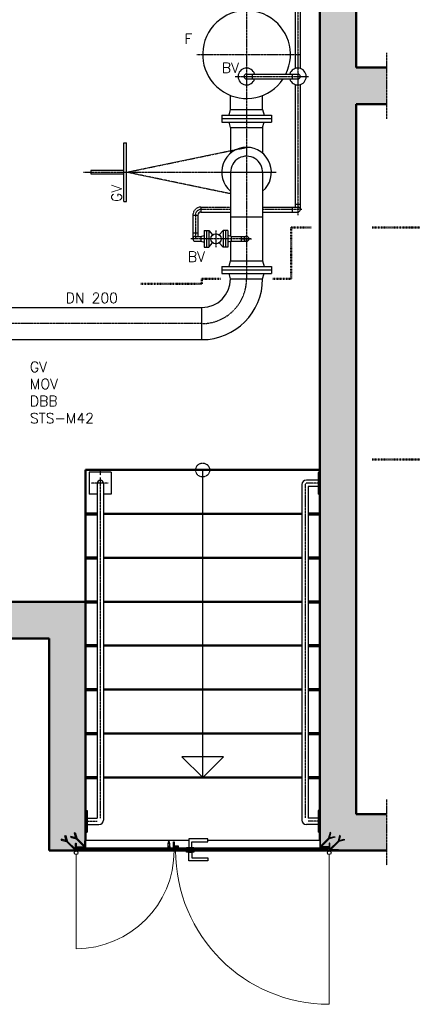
# Model space of a CAD drawing. Header units: millimetres. Extents: x -197187 to 241957296, y -45270 to 70505.
# Tile 66 of 116: x 52898 to 55582, y 1152 to 7878. Entities that reach past the tile are written whole.
import ezdxf
from ezdxf.enums import TextEntityAlignment as Align

# ---------------------------------------------------------------- set-up
doc = ezdxf.new("R2010")
doc.units = ezdxf.units.MM
doc.header["$LTSCALE"] = 0.5
doc.linetypes.add('DASHDOT', pattern=[1, 0.5, -0.25, 0, -0.25])
for name, color, linetype in [('15', 7, 'Continuous'), ('17', 7, 'Continuous'), ('21', 7, 'Continuous'), ('BEMAßUNG', 7, 'Continuous'), ('Beschriftung', 7, 'Continuous'), ('P-MU025ENTLÜ', 7, 'Continuous'), ('P-MU150AUSL', 7, 'Continuous'), ('P-MU200EINL', 7, 'Continuous')]:
    doc.layers.add(name, color=color, linetype=linetype)
doc.styles.add('LBB3.5M1000', font='isocp.shx', dxfattribs={"height": 3.5})
doc.styles.add('ROMANS', font='ROMANS', dxfattribs={"height": 0.2})
pattern_1 = [(315, (55945.362, 6679.3256), (2.245064, 2.245064), [])]
pattern_2 = [(45, (55945.362, 6679.3256), (-2.245064, 2.245064), [])]
pattern_3 = [(135, (38477.9073, 2887.025), (-1.12253202, -1.12253202), [])]
pattern_4 = [(135, (42299.132, 3652.0185), (-2.245064, -2.245064), [])]

msp = doc.modelspace()

# ---------------------------------------------------------------- hatches: boundary and pattern name
at = {"lineweight": 5}
h = msp.add_hatch(dxfattribs=at)
h.set_pattern_fill('ANSI33', color=256, scale=20)
h.set_pattern_definition([(45, (39733.58, 0), (-89.8026, 89.8026), []), (45, (39823.39, 0), (-89.8026, 89.8026), [63.5, -31.75])])
h.paths.add_polyline_path([(53099.132, 2202.018), (53219.132, 2202.018), (53219.132, 2207.018), (53274.132, 2207.018), (53279.132, 2212.018), (53279.132, 2252.018), (53284.132, 2252.018), (53284.132, 2227.018), (53339.132, 2227.018), (53344.132, 2232.018), (53344.132, 2272.018), (53349.132, 2272.018), (53349.132, 3902.018), (42549.132, 3902.018), (42549.132, 14152.018), (43714.132, 14152.018), (43714.132, 14332.018), (43709.132, 14332.018), (43709.132, 14372.018), (43704.132, 14377.018), (43649.132, 14377.018), (43649.132, 14352.018), (43644.132, 14352.018), (43644.132, 14392.018), (43639.132, 14397.018), (43584.132, 14397.018), (43584.132, 14402.018), (42299.132, 14402.018), (42299.132, 3652.018), (53099.132, 3652.018)])
h = msp.add_hatch(dxfattribs=at)
h.set_pattern_fill('ANSI33', color=256, scale=25)
h.set_pattern_definition([(45, (42299.13, 3652.02), (-112.2532, 112.2532), []), (45, (42411.39, 3652.02), (-112.2532, 112.2532), [79.375, -39.6875])])
h.paths.add_polyline_path([(55406.615, 2202.018), (55406.615, 2452.018), (55199.132, 2452.018), (55199.132, 7302.018), (55406.615, 7302.018), (55406.615, 7552.018), (55199.132, 7552.018), (55199.132, 14152.018), (55406.615, 14152.018), (55406.615, 14397.471), (55406.615, 14397.018), (55406.615, 14402.018), (44729.132, 14402.018), (44729.132, 14397.018), (44674.132, 14397.018), (44669.132, 14392.018), (44669.132, 14352.018), (44664.132, 14352.018), (44664.132, 14377.018), (44609.132, 14377.018), (44604.132, 14372.018), (44604.132, 14332.018), (44599.132, 14332.018), (44599.132, 14152.018), (54949.132, 14152.018), (54949.132, 2272.018), (54954.132, 2272.018), (54954.132, 2232.018), (54959.132, 2227.018), (55014.132, 2227.018), (55014.132, 2252.018), (55019.132, 2252.018), (55019.132, 2212.018), (55024.132, 2207.018), (55079.132, 2207.018), (55079.132, 2202.018)])
h = msp.add_hatch(dxfattribs=at)
h.set_pattern_fill('ANSI31', color=256, angle=-90)
h.set_pattern_definition(pattern_1)
edge = h.paths.add_edge_path()
edge.add_line((53284.132, 2252.018), (53284.132, 2202.018))
edge.add_line((53284.132, 2202.018), (53219.132, 2202.018))
edge.add_line((53219.132, 2202.018), (53219.132, 2204.518))
edge.add_arc((53221.632, 2204.518), 2.5, -270, -180, ccw=False)
edge.add_line((53221.632, 2207.018), (53274.132, 2207.018))
edge.add_arc((53274.132, 2212.018), 5, -90, 0)
edge.add_line((53279.132, 2212.018), (53279.132, 2249.518))
edge.add_arc((53281.632, 2249.518), 2.5, -270, -180, ccw=False)
edge.add_line((53281.632, 2252.018), (53284.132, 2252.018))
h = msp.add_hatch(dxfattribs=at)
h.set_pattern_fill('ANSI31', color=256)
h.set_pattern_definition(pattern_2)
edge = h.paths.add_edge_path()
edge.add_line((53349.132, 2272.018), (53349.132, 2222.018))
edge.add_line((53349.132, 2222.018), (53284.132, 2222.018))
edge.add_line((53284.132, 2222.018), (53284.132, 2224.518))
edge.add_arc((53286.632, 2224.518), 2.5, -270, -180, ccw=False)
edge.add_line((53286.632, 2227.018), (53339.132, 2227.018))
edge.add_arc((53339.132, 2232.018), 5, -90, 0)
edge.add_line((53344.132, 2232.018), (53344.132, 2269.518))
edge.add_arc((53346.632, 2269.518), 2.5, -270, -180, ccw=False)
edge.add_line((53346.632, 2272.018), (53349.132, 2272.018))
h = msp.add_hatch(dxfattribs=at)
h.set_pattern_fill('ANSI31', color=256)
h.set_pattern_definition([(45, (42299.132, 3652.0185), (-2.245064, 2.245064), [])])
edge = h.paths.add_edge_path()
edge.add_line((53954.132, 2262.018), (53954.132, 2212.018))
edge.add_line((53954.132, 2212.018), (53889.132, 2212.018))
edge.add_line((53889.132, 2212.018), (53889.132, 2214.518))
edge.add_arc((53891.632, 2214.518), 2.5, -270, -180, ccw=False)
edge.add_line((53891.632, 2217.018), (53944.132, 2217.018))
edge.add_arc((53944.132, 2222.018), 5, -90, 0)
edge.add_line((53949.132, 2222.018), (53949.132, 2259.518))
edge.add_arc((53951.632, 2259.518), 2.5, -270, -180, ccw=False)
edge.add_line((53951.632, 2262.018), (53954.132, 2262.018))
h = msp.add_hatch(dxfattribs=at)
h.set_pattern_fill('ANSI31', color=256, angle=90)
h.set_pattern_definition(pattern_4)
h.paths.add_polyline_path([(53912.882, 2252.018), (53922.882, 2252.018), (53922.882, 2262.018), (53912.882, 2262.018)])
h = msp.add_hatch(dxfattribs=at)
h.set_pattern_fill('ANSI31', color=256, angle=90)
h.set_pattern_definition(pattern_4)
h.paths.add_polyline_path([(53954.132, 2222.018), (53984.132, 2222.018), (53984.132, 2232.018), (53954.132, 2232.018)])
h = msp.add_hatch(dxfattribs=at)
h.set_pattern_fill('ANSI31', color=256)
h.set_pattern_definition(pattern_2)
edge = h.paths.add_edge_path()
edge.add_line((54949.132, 2272.018), (54949.132, 2222.018))
edge.add_line((54949.132, 2222.018), (55014.132, 2222.018))
edge.add_line((55014.132, 2222.018), (55014.132, 2224.518))
edge.add_arc((55011.632, 2224.518), 2.5, 720, 810)
edge.add_line((55011.632, 2227.018), (54959.132, 2227.018))
edge.add_arc((54959.132, 2232.018), 5, 540, 630, ccw=False)
edge.add_line((54954.132, 2232.018), (54954.132, 2269.518))
edge.add_arc((54951.632, 2269.518), 2.5, 720, 810)
edge.add_line((54951.632, 2272.018), (54949.132, 2272.018))
h = msp.add_hatch(dxfattribs=at)
h.set_pattern_fill('ANSI31', color=256, angle=-90)
h.set_pattern_definition(pattern_1)
edge = h.paths.add_edge_path()
edge.add_line((55014.132, 2252.018), (55014.132, 2202.018))
edge.add_line((55014.132, 2202.018), (55079.132, 2202.018))
edge.add_line((55079.132, 2202.018), (55079.132, 2204.518))
edge.add_arc((55076.632, 2204.518), 2.5, 720, 810)
edge.add_line((55076.632, 2207.018), (55024.132, 2207.018))
edge.add_arc((55024.132, 2212.018), 5, 540, 630, ccw=False)
edge.add_line((55019.132, 2212.018), (55019.132, 2249.518))
edge.add_arc((55016.632, 2249.518), 2.5, 720, 810)
edge.add_line((55016.632, 2252.018), (55014.132, 2252.018))
h = msp.add_hatch(dxfattribs=at)
h.set_pattern_fill('ANSI31', color=256, scale=0.5, angle=90)
h.set_pattern_definition(pattern_3)
h.paths.add_polyline_path([(53284.132, 2216.018), (53304.132, 2216.018), (53304.132, 2218.018), (53284.132, 2218.018)])
h = msp.add_hatch(dxfattribs=at)
h.set_pattern_fill('ANSI31', color=256, angle=90)
h.set_pattern_definition(pattern_4)
h.paths.add_polyline_path([(53954.132, 2212.018), (53294.132, 2212.018), (53294.132, 2202.018), (53954.132, 2202.018)])
h = msp.add_hatch(dxfattribs=at)
h.set_pattern_fill('ANSI31', color=256, scale=0.5, angle=90)
h.set_pattern_definition([(135, (39147.9073, 2887.025), (-1.12253202, -1.12253202), [])])
h.paths.add_polyline_path([(53954.132, 2216.018), (53974.132, 2216.018), (53974.132, 2218.018), (53954.132, 2218.018)])
h = msp.add_hatch(dxfattribs=at)
h.set_pattern_fill('ANSI31', color=256)
h.set_pattern_definition([(45, (38402.9073, 2887.025), (-2.245064, 2.245064), [])])
h.paths.add_polyline_path([(53964.132, 2202.018), (55004.132, 2202.018), (55004.132, 2212.018), (53964.132, 2212.018)])
h = msp.add_hatch(dxfattribs=at)
h.set_pattern_fill('ANSI31', color=256, scale=0.5, angle=90)
h.set_pattern_definition(pattern_3)
h.paths.add_polyline_path([(55014.132, 2216.018), (54994.132, 2216.018), (54994.132, 2218.018), (55014.132, 2218.018)])

# ---------------------------------------------------------------- linework, layer by layer
at = {"lineweight": 50}
for p, q in [((53304.132, 2218.164), (53304.132, 2221.956)), ((53974.132, 2218.164), (53974.132, 2221.956)), ((54994.132, 2218.164), (54994.132, 2221.956)), ((53294.132, 2215.961), (53304.132, 2215.961)), ((53964.132, 2215.961), (53974.132, 2215.961)), ((55004.132, 2215.961), (54994.132, 2215.961))]:
    msp.add_line(p, q, dxfattribs=at)
for p, q in [((54054.132, 2272.018), (53349.132, 2272.018)), ((53349.132, 2222.018), (53911.882, 2222.018)), ((53911.882, 2230.018), (53911.882, 2217.018)), ((53911.882, 2230.018), (53923.882, 2230.018)), ((53912.882, 2230.018), (53912.882, 2252.018)), ((53912.882, 2229.018), (53912.882, 2217.018)), ((53922.882, 2252.018), (53922.882, 2230.018)), ((53922.882, 2229.018), (53922.882, 2217.018)), ((53923.882, 2230.018), (53923.882, 2217.018)), ((53923.882, 2222.018), (53949.132, 2222.018)), ((53984.132, 2222.018), (54039.132, 2222.018)), ((54054.132, 2222.018), (54949.132, 2222.018)), ((54949.132, 2272.018), (54184.132, 2272.018)), ((53099.132, 2202.018), (53349.132, 2202.018)), ((53349.132, 2202.018), (54949.132, 2202.018))]:
    msp.add_line(p, q)
at = {"lineweight": 5}
for p, q in [((53284.132, 2175.018), (53284.132, 1532.018)), ((55014.132, 2175.018), (55014.132, 1152.018))]:
    msp.add_line(p, q, dxfattribs=at)
for points in [[(53217.702, 2264.206), (53207.141, 2303.619), (53212.937, 2305.172), (53223.082, 2267.312)], [(53281.149, 2290.001), (53247.531, 2299.009), (53245.979, 2293.214), (53283.839, 2283.069)], [(53282.702, 2284.206), (53272.141, 2323.619), (53277.937, 2325.172), (53288.082, 2287.312)], [(53282.702, 2284.206), (53339.839, 2227.069), (53344.082, 2231.311), (53288.082, 2287.312)], [(55015.562, 2284.206), (54958.425, 2227.069), (54954.182, 2231.311), (55010.183, 2287.312)], [(55015.562, 2284.206), (55026.123, 2323.619), (55020.327, 2325.172), (55010.183, 2287.312)], [(55017.115, 2290.001), (55050.733, 2299.009), (55052.286, 2293.214), (55014.425, 2283.069)], [(55080.562, 2264.206), (55091.123, 2303.619), (55085.327, 2305.172), (55075.183, 2267.312)], [(53216.149, 2270.001), (53182.531, 2279.009), (53180.979, 2273.214), (53218.839, 2263.069)], [(53217.702, 2264.206), (53274.839, 2207.069), (53279.082, 2211.311), (53223.082, 2267.312)], [(54074.132, 2282.018), (54054.132, 2282.018), (54054.132, 2222.018), (54074.132, 2222.018), (54074.132, 2262.018), (54184.132, 2262.018), (54184.132, 2282.018), (54054.132, 2282.018), (54054.132, 2262.018)], [(55080.562, 2264.206), (55023.425, 2207.069), (55019.182, 2211.311), (55075.183, 2267.312)], [(55082.115, 2270.001), (55115.733, 2279.009), (55117.286, 2273.214), (55079.425, 2263.069)], [(54074.132, 2132.018), (54054.132, 2132.018), (54054.132, 2192.018), (54074.132, 2192.018), (54074.132, 2152.018), (54184.132, 2152.018), (54184.132, 2132.018), (54054.132, 2132.018), (54054.132, 2152.018)]]:
    msp.add_lwpolyline(points)
for points in [[(53284.132, 2252.018), (53284.132, 2202.018), (53219.132, 2202.018), (53219.132, 2204.518, -0.41421356), (53221.632, 2207.018), (53274.132, 2207.018, 0.41421356), (53279.132, 2212.018), (53279.132, 2249.518, -0.41421356), (53281.632, 2252.018)], [(53349.132, 2272.018), (53349.132, 2222.018), (53284.132, 2222.018), (53284.132, 2224.518, -0.41421356), (53286.632, 2227.018), (53339.132, 2227.018, 0.41421356), (53344.132, 2232.018), (53344.132, 2269.518, -0.41421356), (53346.632, 2272.018)], [(53954.132, 2262.018), (53954.132, 2212.018), (53889.132, 2212.018), (53889.132, 2214.518, -0.41421356), (53891.632, 2217.018), (53944.132, 2217.018, 0.41421356), (53949.132, 2222.018), (53949.132, 2259.518, -0.41421356), (53951.632, 2262.018)], [(54949.132, 2272.018), (54949.132, 2222.018), (55014.132, 2222.018), (55014.132, 2224.518, 0.41421356), (55011.632, 2227.018), (54959.132, 2227.018, -0.41421356), (54954.132, 2232.018), (54954.132, 2269.518, 0.41421356), (54951.632, 2272.018)], [(55014.132, 2252.018), (55014.132, 2202.018), (55079.132, 2202.018), (55079.132, 2204.518, 0.41421356), (55076.632, 2207.018), (55024.132, 2207.018, -0.41421356), (55019.132, 2212.018), (55019.132, 2249.518, 0.41421356), (55016.632, 2252.018)]]:
    msp.add_lwpolyline(points, format="xyb", close=True)
at = {"lineweight": 50}
for points in [[(53294.132, 2218.018), (53294.132, 2221.956), (53308.765, 2221.956), (53308.765, 2218.018)], [(53964.132, 2218.018), (53964.132, 2221.956), (53978.765, 2221.956), (53978.765, 2218.018)], [(55004.132, 2218.018), (55004.132, 2221.956), (54989.499, 2221.956), (54989.499, 2218.018)]]:
    msp.add_lwpolyline(points, dxfattribs=at)
for points in [[(53912.882, 2252.018), (53922.882, 2252.018), (53922.882, 2262.018), (53912.882, 2262.018)], [(53912.882, 2219.018), (53922.882, 2219.018), (53922.882, 2229.018), (53912.882, 2229.018)], [(53954.132, 2222.018), (53984.132, 2222.018), (53984.132, 2232.018), (53954.132, 2232.018)], [(54039.132, 2212.018), (54089.132, 2212.018), (54089.132, 2222.018), (54039.132, 2222.018)], [(53234.132, 2200.018), (53284.132, 2200.018), (53284.132, 2202.018), (53234.132, 2202.018)], [(53284.132, 2216.018), (53304.132, 2216.018), (53304.132, 2218.018), (53284.132, 2218.018)], [(53284.132, 2200.018), (53334.132, 2200.018), (53334.132, 2202.018), (53284.132, 2202.018)], [(53954.132, 2212.018), (53294.132, 2212.018), (53294.132, 2202.018), (53954.132, 2202.018)], [(53954.132, 2216.018), (53974.132, 2216.018), (53974.132, 2218.018), (53954.132, 2218.018)], [(53964.132, 2202.018), (55004.132, 2202.018), (55004.132, 2212.018), (53964.132, 2212.018)], [(54039.132, 2202.018), (54089.132, 2202.018), (54089.132, 2192.018), (54039.132, 2192.018)], [(55014.132, 2200.018), (54964.132, 2200.018), (54964.132, 2202.018), (55014.132, 2202.018)], [(55014.132, 2216.018), (54994.132, 2216.018), (54994.132, 2218.018), (55014.132, 2218.018)], [(55064.132, 2200.018), (55014.132, 2200.018), (55014.132, 2202.018), (55064.132, 2202.018)]]:
    msp.add_lwpolyline(points, close=True)
for centre in [(53284.132, 2187.518), (55014.132, 2187.518)]:
    msp.add_circle(centre, 12.5)
at = {"lineweight": 5}
for centre, radius, start, end in [((53284.132, 2202.018), 670, 270, 0), ((55014.132, 2202.018), 1050, 180, 270)]:
    msp.add_arc(centre, radius, start, end, dxfattribs=at)
at = {"lineweight": 50}
for points in [[(53299.132, 2215.961), (53299.553, 2213.237), (53301.151, 2212.527), (53303.481, 2212.106), (53305.123, 2212.549), (53307.297, 2214.08), (53307.075, 2216.32), (53305.566, 2217.673), (53303.924, 2218.205), (53298.511, 2218.139), (53294.117, 2218.05)], [(53969.132, 2215.961), (53969.553, 2213.237), (53971.151, 2212.527), (53973.481, 2212.106), (53975.123, 2212.549), (53977.297, 2214.08), (53977.075, 2216.32), (53975.566, 2217.673), (53973.924, 2218.205), (53968.511, 2218.139), (53964.117, 2218.05)], [(54999.132, 2215.961), (54998.711, 2213.237), (54997.113, 2212.527), (54994.784, 2212.106), (54993.142, 2212.549), (54990.967, 2214.08), (54991.189, 2216.32), (54992.698, 2217.673), (54994.34, 2218.205), (54999.754, 2218.139), (55004.147, 2218.05)]]:
    msp.add_spline(points, degree=3, dxfattribs=at)
at = {"layer": '15', "linetype": 'Continuous', "ltscale": 10}
msp.add_arc((54449.132, 7490.018), 16.85, 90, 270, dxfattribs=at)
at = {"layer": '17', "linetype": 'DASHDOT', "lineweight": 50, "ltscale": 20}
for p, q in [((54890.13, 6457.813), (54754.132, 6457.813)), ((54754.132, 6457.813), (54754.132, 6107.018)), ((55307.494, 6457.813), (55821.255, 6457.813)), ((53725.937, 6073.018), (54144.132, 6073.018)), ((54144.132, 6073.018), (54144.132, 6107.018)), ((54144.132, 6107.018), (54272.601, 6107.018)), ((54754.132, 6107.018), (54625.663, 6107.018)), ((55307.494, 4873.541), (55821.255, 4873.541))]:
    msp.add_line(p, q, dxfattribs=at)
at = {"layer": '21', "linetype": 'Continuous', "lineweight": 50, "ltscale": 10}
for p, q in [((54949.132, 14152.018), (54949.132, 2272.018)), ((55199.132, 14152.018), (55199.132, 7552.018)), ((55406.615, 7552.018), (55199.132, 7552.018)), ((55199.132, 7302.018), (55199.132, 2452.018)), ((55406.615, 7302.018), (55199.132, 7302.018)), ((55199.132, 6052.018), (55199.132, 3902.018)), ((53349.132, 4802.018), (54949.132, 4802.018)), ((53349.132, 4802.018), (53349.132, 2272.018)), ((53470.332, 4502.018), (54827.932, 4502.018)), ((53470.332, 4202.018), (54827.932, 4202.018)), ((42549.132, 3902.018), (53349.132, 3902.018)), ((53470.332, 3902.018), (54827.932, 3902.018)), ((42299.132, 3652.018), (53099.132, 3652.018)), ((53099.132, 3652.018), (53099.132, 2202.018)), ((53470.332, 3602.018), (54827.932, 3602.018)), ((53470.332, 3302.018), (54827.932, 3302.018)), ((53470.332, 3002.018), (54827.932, 3002.018)), ((53470.332, 2702.018), (54827.932, 2702.018)), ((55199.132, 2452.018), (55406.615, 2452.018)), ((53099.132, 2202.018), (55199.132, 2202.018)), ((53099.132, 2202.018), (55199.132, 2202.018)), ((54949.132, 2202.018), (55406.615, 2202.018))]:
    msp.add_line(p, q, dxfattribs=at)
at = {"layer": '21', "linetype": 'DASHDOT', "ltscale": 10}
for p, q in [((55406.615, 7652.018), (55406.615, 7202.018)), ((54256.704, 6836.018), (54650.602, 6836.018)), ((53449.132, 4802.018), (53449.132, 4766.414)), ((53502.352, 4711.348), (53386.29, 4711.348)), ((53449.132, 4751.403), (53449.132, 2424.39)), ((54949.132, 4711.348), (54857.932, 4711.348)), ((54849.132, 4702.548), (54849.132, 2424.39)), ((55406.615, 2552.018), (55406.615, 2102.018)), ((53349.132, 2402.018), (53427.307, 2402.018)), ((54949.132, 2402.018), (54870.957, 2402.018))]:
    msp.add_line(p, q, dxfattribs=at)
at = {"layer": '21', "linetype": 'Continuous', "ltscale": 10}
for p, q in [((53524.132, 4786.348), (53374.132, 4786.348)), ((53374.132, 4786.348), (53374.132, 4636.348)), ((53524.132, 4786.348), (53524.132, 4636.348)), ((54149.132, 2702.018), (54149.132, 4802.018)), ((54949.132, 4785.848), (54939.132, 4785.848)), ((54939.132, 4785.848), (54939.132, 4636.848)), ((53427.932, 4711.348), (53427.932, 2423.218)), ((53470.332, 4711.348), (53470.332, 2410.818)), ((54939.132, 4732.548), (54857.932, 4732.548)), ((54827.932, 4702.548), (54827.932, 2410.818)), ((54870.332, 4690.148), (54870.332, 2423.218)), ((54939.132, 4690.148), (54870.332, 4690.148)), ((53427.932, 4636.348), (53374.132, 4636.348)), ((53524.132, 4636.348), (53470.332, 4636.348)), ((54949.132, 4636.848), (54939.132, 4636.848)), ((54149.132, 2702.018), (54007.444, 2843.706)), ((54290.82, 2843.706), (54007.444, 2843.706)), ((54149.132, 2702.018), (54290.82, 2843.706)), ((53349.132, 2476.518), (53359.132, 2476.518)), ((53359.132, 2476.518), (53359.132, 2327.518)), ((53359.132, 2423.218), (53427.932, 2423.218)), ((54939.132, 2423.218), (54870.332, 2423.218)), ((54939.132, 2476.518), (54939.132, 2327.518)), ((54949.132, 2476.518), (54939.132, 2476.518)), ((53359.132, 2380.818), (53440.332, 2380.818)), ((54939.132, 2380.818), (54857.932, 2380.818)), ((53349.132, 2327.518), (53359.132, 2327.518)), ((54949.132, 2327.518), (54939.132, 2327.518))]:
    msp.add_line(p, q, dxfattribs=at)
at = {"layer": '21', "linetype": 'Continuous', "lineweight": 70, "ltscale": 10}
for p, q in [((53349.132, 4502.018), (53427.932, 4502.018)), ((54870.332, 4502.018), (54949.132, 4502.018)), ((53349.132, 4202.018), (53427.932, 4202.018)), ((54870.332, 4202.018), (54949.132, 4202.018)), ((53349.132, 3902.018), (53427.932, 3902.018)), ((54870.332, 3902.018), (54949.132, 3902.018)), ((53349.132, 3602.018), (53427.932, 3602.018)), ((54870.332, 3602.018), (54949.132, 3602.018)), ((53349.132, 3302.018), (53427.932, 3302.018)), ((54870.332, 3302.018), (54949.132, 3302.018)), ((53349.132, 3002.018), (53427.932, 3002.018)), ((54870.332, 3002.018), (54949.132, 3002.018)), ((53349.132, 2702.018), (53427.932, 2702.018)), ((54870.332, 2702.018), (54949.132, 2702.018))]:
    msp.add_line(p, q, dxfattribs=at)
at = {"layer": '21', "linetype": 'DASHDOT', "ltscale": 10}
msp.add_circle((54149.132, 4802.018), 47.563, dxfattribs=at)
at = {"layer": '21', "linetype": 'Continuous', "ltscale": 10}
for centre, radius, start, end in [((53449.132, 4711.348), 21.2, 0, 180), ((54857.932, 4702.548), 30, 90, 180), ((53440.332, 2410.818), 30, 270, 0), ((54857.932, 2410.818), 30, 180, 270)]:
    msp.add_arc(centre, radius, start, end, dxfattribs=at)
at = {"layer": '21', "linetype": 'DASHDOT', "ltscale": 10}
msp.add_arc((54857.932, 4702.548), 8.8, 90, 180, dxfattribs=at)
at = {"layer": 'P-MU025ENTLÜ', "linetype": 'DASHDOT', "ltscale": 10}
for p, q in [((54799.132, 9406.584), (54799.132, 6542.717)), ((54370.582, 7490.018), (54873.884, 7490.018)), ((54137.132, 6597.868), (54339.582, 6597.868)), ((54137.132, 6597.868), (54137.132, 6564.168)), ((54099.132, 6543.018), (54099.132, 6381.018)), ((54339.582, 6581.018), (54137.132, 6581.018)), ((54827.637, 6581.018), (54558.682, 6581.018)), ((54240.132, 6438.518), (54240.132, 6323.518)), ((54479.257, 6381.018), (54068.244, 6381.018)), ((54419.008, 6381.018), (54483.212, 6381.018))]:
    msp.add_line(p, q, dxfattribs=at)
at = {"layer": 'P-MU025ENTLÜ', "linetype": 'Continuous', "ltscale": 10}
for p, q in [((54782.282, 9314.844), (54782.282, 7544.994)), ((54815.982, 9314.844), (54815.982, 7544.994)), ((54449.132, 7506.868), (54799.132, 7506.868)), ((54449.132, 7473.168), (54799.132, 7473.168)), ((54487.132, 7506.868), (54487.132, 7473.168)), ((54761.132, 7506.868), (54761.132, 7473.168)), ((54782.282, 7435.043), (54782.282, 6597.868)), ((54815.982, 7435.043), (54815.982, 6581.018)), ((54558.682, 6597.868), (54799.132, 6597.868)), ((54761.132, 6597.868), (54761.132, 6564.168)), ((54782.282, 6619.018), (54815.982, 6619.018)), ((54082.282, 6543.018), (54082.282, 6381.018)), ((54082.282, 6543.018), (54115.982, 6543.018)), ((54115.982, 6543.018), (54115.982, 6397.868)), ((54137.132, 6564.168), (54339.582, 6564.168)), ((54558.682, 6564.168), (54799.132, 6564.168)), ((54115.982, 6419.018), (54082.282, 6419.018)), ((54099.132, 6397.868), (54137.132, 6397.868)), ((54137.132, 6397.868), (54159.132, 6403.763)), ((54137.132, 6397.868), (54137.132, 6364.168)), ((54159.132, 6438.518), (54159.132, 6323.518)), ((54159.132, 6438.518), (54191.132, 6438.518)), ((54175.132, 6438.518), (54175.132, 6323.518)), ((54191.132, 6438.518), (54191.132, 6323.518)), ((54191.132, 6438.518), (54217.431, 6407.658)), ((54289.132, 6438.518), (54262.833, 6407.658)), ((54289.132, 6438.518), (54289.132, 6323.518)), ((54321.132, 6438.518), (54289.132, 6438.518)), ((54305.132, 6438.518), (54305.132, 6323.518)), ((54321.132, 6438.518), (54321.132, 6323.518)), ((54343.132, 6397.868), (54321.132, 6403.763)), ((54343.132, 6397.868), (54449.132, 6397.868)), ((54343.132, 6397.868), (54343.132, 6364.168)), ((54411.132, 6397.868), (54411.132, 6364.168)), ((54099.132, 6364.168), (54137.132, 6364.168)), ((54137.132, 6364.168), (54159.132, 6358.273)), ((54159.132, 6323.518), (54191.132, 6323.518)), ((54191.132, 6323.518), (54217.431, 6354.379)), ((54289.132, 6323.518), (54262.833, 6354.379)), ((54321.132, 6323.518), (54289.132, 6323.518)), ((54343.132, 6364.168), (54321.132, 6358.274)), ((54343.132, 6364.168), (54449.132, 6364.168))]:
    msp.add_line(p, q, dxfattribs=at)
msp.add_circle((54240.132, 6381.018), 35, dxfattribs=at)
for centre, radius, start, end in [((54449.132, 7490.018), 57.5, 17.0402528, 342.9597472), ((54799.132, 7490.018), 57.5, 197.0402528, 162.9597472), ((54799.132, 7490.018), 16.85, 270, 90), ((54799.132, 6581.018), 16.85, 270, 90), ((54137.132, 6543.018), 21.15, 90, 180), ((54099.132, 6381.018), 16.85, 90, 270), ((54449.132, 6381.018), 16.85, 90, 270), ((54449.132, 6381.018), 16.85, 270, 90)]:
    msp.add_arc(centre, radius, start, end, dxfattribs=at)
at = {"layer": 'P-MU025ENTLÜ', "linetype": 'DASHDOT', "ltscale": 10}
for radius in [54.85, 38]:
    msp.add_arc((54137.132, 6543.018), radius, 90, 180, dxfattribs=at)
at = {"layer": 'P-MU200EINL', "linetype": 'DASHDOT', "ltscale": 10}
for p, q in [((54449.132, 12147.018), (54449.132, 6107.018)), ((54110.068, 7640.018), (54811.015, 7640.018)), ((53629.282, 6836.018), (54449.282, 7006.018)), ((53334.645, 6836.018), (54650.602, 6836.018)), ((54339.582, 6688.761), (53629.282, 6836.018)), ((54144.132, 5802.018), (51158.682, 5802.018))]:
    msp.add_line(p, q, dxfattribs=at)
at = {"layer": 'P-MU200EINL', "linetype": 'Continuous', "ltscale": 10}
for p, q in [((54339.582, 7265.018), (54339.582, 7360.736)), ((54558.682, 7265.018), (54558.682, 7360.736)), ((54329.4, 7227.018), (54339.582, 7265.018)), ((54339.582, 7265.018), (54558.682, 7265.018)), ((54558.682, 7265.018), (54568.864, 7227.018)), ((54279.132, 7227.018), (54619.132, 7227.018)), ((54279.132, 7227.018), (54279.132, 7179.018)), ((54279.132, 7203.018), (54619.132, 7203.018)), ((54619.132, 7227.018), (54619.132, 7179.018)), ((54279.132, 7179.018), (54619.132, 7179.018)), ((54339.582, 7141.018), (54329.4, 7179.018)), ((54339.582, 7141.018), (54339.582, 6966.014)), ((54339.582, 7141.018), (54558.682, 7141.018)), ((54558.682, 7141.018), (54568.864, 7179.018)), ((54558.682, 7141.018), (54558.682, 6966.014)), ((53609.282, 6636.018), (53609.282, 7036.018)), ((53609.282, 7036.018), (53629.282, 7036.018)), ((53629.282, 6636.018), (53629.282, 7036.018)), ((53384.282, 6847.51), (53384.282, 6824.527)), ((53609.282, 6847.51), (53384.282, 6847.51)), ((53384.282, 6824.527), (53609.282, 6824.527)), ((54339.582, 6836.018), (54339.582, 6398.82)), ((54558.682, 6836.018), (54558.682, 6231.018)), ((53609.282, 6636.018), (53629.282, 6636.018)), ((54339.582, 6531.018), (54558.682, 6531.018)), ((54339.582, 6363.217), (54339.582, 6231.018)), ((54279.132, 6193.018), (54619.132, 6193.018)), ((54279.132, 6193.018), (54279.132, 6145.018)), ((54329.4, 6193.018), (54339.582, 6231.018)), ((54339.582, 6231.018), (54558.682, 6231.018)), ((54558.682, 6231.018), (54568.864, 6193.018)), ((54619.132, 6193.018), (54619.132, 6145.018)), ((54279.132, 6169.018), (54619.132, 6169.018)), ((54279.132, 6145.018), (54619.132, 6145.018)), ((54339.582, 6107.018), (54329.4, 6145.018)), ((54558.682, 6107.018), (54568.864, 6145.018)), ((54339.582, 6107.018), (54558.682, 6107.018)), ((51158.682, 5911.568), (54144.132, 5911.568)), ((54144.132, 5692.468), (54144.132, 5911.568)), ((51158.682, 5692.468), (54144.132, 5692.468))]:
    msp.add_line(p, q, dxfattribs=at)
for centre, radius, start, end in [((54449.132, 7640.018), 300, 333.6512806, 326.2088917), ((54449.132, 6836.018), 170, 90, 229.8784139), ((54449.132, 6836.018), 170, 310.1215861, 90), ((54449.132, 6836.018), 109.55, 357.564975, 180), ((54144.132, 6107.018), 414.55, 270, 0), ((54144.132, 6107.018), 195.45, 270, 0)]:
    msp.add_arc(centre, radius, start, end, dxfattribs=at)
at = {"layer": 'P-MU200EINL', "linetype": 'DASHDOT', "ltscale": 10}
msp.add_arc((54144.132, 6107.018), 305, 270, 0, dxfattribs=at)

# ---------------------------------------------------------------- texts
at = {"layer": 'BEMAßUNG', "linetype": 'Continuous', "ltscale": 10, "style": 'ROMANS'}
msp.add_text('DN 200', height=70, dxfattribs=at).set_placement((53569.882, 5942.284), align=Align.RIGHT)
at = {"layer": 'P-MU025ENTLÜ', "linetype": 'Continuous', "ltscale": 10, "style": 'ROMANS'}
for p in [(54280.283, 7514.46), (54048.053, 6223.945)]:
    msp.add_text('BV', height=70, dxfattribs=at).set_placement(p)
at = {"layer": 'P-MU150AUSL', "insert": (52968.09, 5541.289), "char_height": 70, "width": 824.33114, "attachment_point": 1, "style": 'ROMANS'}
msp.add_mtext('GV\\PMOV\\PDBB\\PSTS-M42', dxfattribs=at)
at = {"layer": 'P-MU200EINL', "linetype": 'Continuous', "ltscale": 10, "style": 'ROMANS'}
msp.add_text('F', height=70, dxfattribs=at).set_placement((54024.876, 7712.374))
msp.add_text('GV', height=70, rotation=90, dxfattribs=at).set_placement((53596.126, 6633.261))

# ---------------------------------------------------------------- next in the draw order: texts
at = {"layer": 'Beschriftung', "insert": (52496.927, 3330.18), "char_height": 150, "width": 356.91317, "attachment_point": 1, "style": 'LBB3.5M1000', "bg_fill": 2}
msp.add_mtext('{\\fArial|b1|i0|c0|p34;"X"}', dxfattribs=at)

doc.saveas('drawing.dxf')
